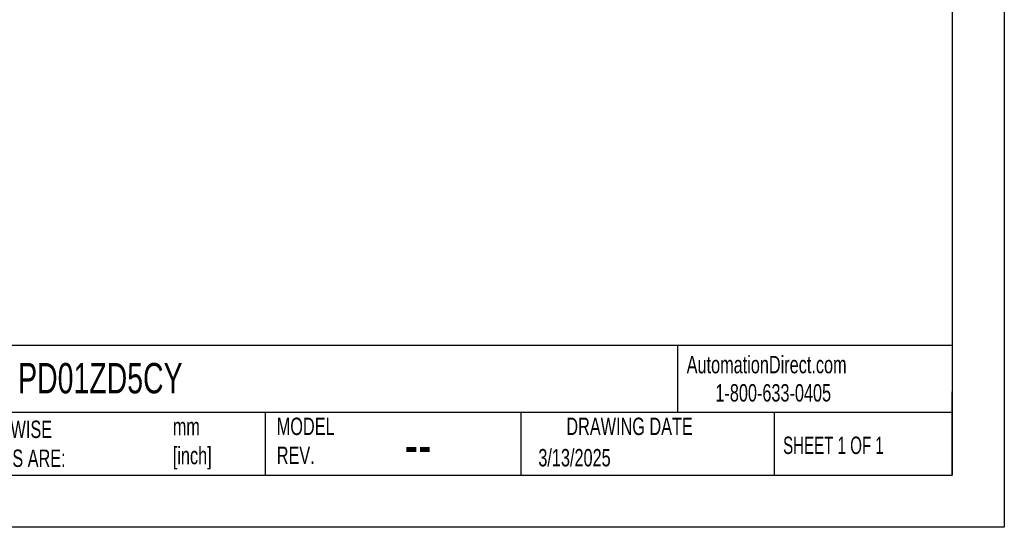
# Model space of a CAD drawing. Header units: millimetres. Extents: x 0 to 279, y 0 to 216.
# Tile 2 of 6: x 159 to 279, y 0 to 62. Entities that reach past the tile are written whole.
import ezdxf

# ---------------------------------------------------------------- set-up
doc = ezdxf.new("R2010")
doc.units = ezdxf.units.MM
doc.layers.add('TEXT', color=140, linetype='Continuous', lineweight=25)
doc.styles.add('SLDTEXTSTYLE0', font='TXT', dxfattribs={"width": 0.7})
doc.styles.add('SLDTEXTSTYLE1', font='TXT', dxfattribs={"width": 0.65})

msp = doc.modelspace()

# ---------------------------------------------------------------- linework, layer by layer
at = {"color": 7, "linetype": 'Continuous'}
for p, q in [((279.4, 215.9), (279.4, 0)), ((279.4, 0), (0, 0))]:
    msp.add_line(p, q, dxfattribs=at)
at = {"layer": 'TEXT'}
for p, q in [((273.05, 209.55), (273.05, 6.35)), ((273.05, 22.13), (6.35, 22.13)), ((239.58, 22.13), (239.58, 13.97)), ((273.05, 6.35), (273.05, 16.51)), ((273.05, 13.97), (6.35, 13.97)), ((189.3, 13.97), (189.3, 6.35)), ((220.47, 13.97), (220.47, 6.35)), ((251.35, 13.97), (251.35, 6.35)), ((6.35, 6.35), (273.05, 6.35))]:
    msp.add_line(p, q, dxfattribs=at)

# ---------------------------------------------------------------- texts
at = {"color": 179, "linetype": 'Continuous', "lineweight": 18, "char_height": 2.1167, "attachment_point": 1, "style": 'SLDTEXTSTYLE0'}
for s, insert in [('AutomationDirect.com', (240.69, 20.88)), ('1-800-633-0405', (244.19, 17.44))]:
    msp.add_mtext(s, dxfattribs=dict(at, insert=insert))
at = {"layer": 'TEXT'}
for s, insert, char_height, attachment_point, style in [('PD01ZD5CY', (159.21, 20.02), 3.704, 1, 'SLDTEXTSTYLE0'), ('MODEL ^JREV.', (190.73, 13.36), 2.1167, 1, 'SLDTEXTSTYLE0'), ('DRAWING DATE', (233.73, 13.36), 2.1167, 2, 'SLDTEXTSTYLE0'), ('UNLESS OTHERWISE ^JSPECIFIED UNITS ARE:', (142.87, 13), 2.1167, 1, 'SLDTEXTSTYLE0'), ('mm^J[inch]', (178.06, 13.33), 2.117, 1, 'SLDTEXTSTYLE0'), ('SHEET 1 OF 1', (252.44, 11.05), 2.1167, 1, 'SLDTEXTSTYLE1'), ('--', (206.3, 12.73), 5.292, 1, 'SLDTEXTSTYLE0'), ('3/13/2025', (222.61, 9.54), 2.117, 1, 'SLDTEXTSTYLE0')]:
    msp.add_mtext(s, dxfattribs=dict(at, insert=insert, char_height=char_height, attachment_point=attachment_point, style=style))

doc.saveas('drawing.dxf')
